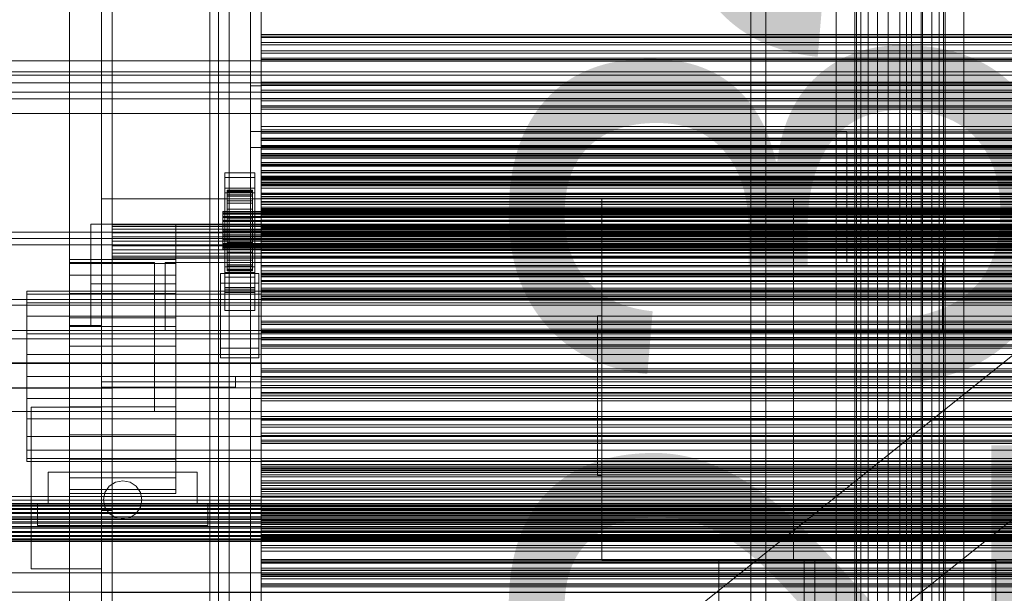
# Model space of a CAD drawing. Header units: millimetres. Extents: x -1970 to 61924, y -58230 to 6847.
# Tile 17 of 256: x -1363 to -901, y -34735 to -34466. Entities that reach past the tile are written whole.
import ezdxf

# ---------------------------------------------------------------- set-up
doc = ezdxf.new("R2010")
doc.units = ezdxf.units.MM
for name, color, linetype, lineweight in [('COTAS_O', 1, 'Continuous', 0), ('COTAS_P', 1, 'Continuous', 0), ('frontal_briquetadora', 7, 'Continuous', 0), ('frontal_C01', 7, 'Continuous', 0), ('frontal_C03', 7, 'Continuous', 0), ('frontal_mezcladora', 7, 'Continuous', 0), ('frontal_secador', 7, 'Continuous', 0), ('frontal_tolva', 7, 'Continuous', 0)]:
    doc.layers.add(name, color=color, linetype=linetype, lineweight=lineweight)
doc.dimstyles.new('R19_100', dxfattribs={"dimtxt": 250, "dimasz": 150, "dimexe": 150, "dimexo": 80, "dimgap": 100, "dimtad": 1, "dimtih": 1, "dimtoh": 1, "dimdsep": 46, "dimcen": 0.09, "dimadec": 0, "dimazin": 0, "dimtfac": 1, "dimtdec": 4, "dimtofl": 0, "dimtmove": 0, "dimatfit": 3, "dimfxl": 1, "dimtolj": 1, "dimtzin": 0, "dimarcsym": 0})

# ---------------------------------------------------------------- blocks, each defined once
blk = doc.blocks.new('DIM_R26_43')
at = {"layer": 'COTAS_P'}
for p, q in [((-1750, -34600), (-1600, -34555)), ((2600, -34600), (2450, -34555)), ((-1750, -35500), (-1750, -34600)), ((-1750, -34600), (2600, -34600)), ((-1750, -34600), (-1600, -34645)), ((2600, -34600), (2450, -34645)), ((2600, -35500), (2600, -34600))]:
    blk.add_line(p, q, dxfattribs=at)
blk.add_text('4350 P', height=250, dxfattribs=at).set_placement((425, -34500))
blk = doc.blocks.new('DIM_R26_50')
at = {"layer": 'COTAS_O'}
for p, q in [((-1480, -33670), (-780, -33670)), ((-780, -33670), (-825, -33820)), ((-780, -36000), (-780, -33670)), ((-780, -33670), (-735, -33820)), ((-780, -36000), (-825, -35850)), ((-780, -36000), (-735, -35850)), ((-1480, -36000), (-780, -36000))]:
    blk.add_line(p, q, dxfattribs=at)
blk.add_text('2330 O', height=250, rotation=90, dxfattribs=at).set_placement((-880, -34835))
blk = doc.blocks.new('DIM_R26_52')
at = {"layer": 'COTAS_O'}
for p, q in [((-1400, -33000), (-700, -33000)), ((-700, -33000), (-745, -33150)), ((-700, -36000), (-700, -33000)), ((-700, -33000), (-655, -33150)), ((-700, -36000), (-745, -35850)), ((-700, -36000), (-655, -35850)), ((-1400, -36000), (-700, -36000))]:
    blk.add_line(p, q, dxfattribs=at)
blk.add_text('3000 O', height=250, rotation=90, dxfattribs=at).set_placement((-800, -34500))

msp = doc.modelspace()

# ---------------------------------------------------------------- linework, layer by layer
at = {"layer": 'frontal_briquetadora'}
for p, q in [((-1385, -34485.162), (-875, -34485.162)), ((-875, -34490.4), (-1385, -34490.4)), ((-1385, -34495.554), (-875, -34495.554)), ((-620, -34500), (-1425, -34500)), ((-620, -34510), (-1425, -34510)), ((-1255, -34518.4), (-1255, -34580)), ((-975, -34518.4), (-1255, -34518.4)), ((-975, -34518.4), (-975, -34580)), ((-1385, -34565.657), (-875, -34565.657)), ((-875, -34568.729), (-1385, -34568.729)), ((-1385, -34571.656), (-875, -34571.656)), ((-930, -34580), (-1295, -34580)), ((-1295, -34580), (-1295, -34612)), ((-1255, -34580), (-975, -34580)), ((-930, -34580), (-930, -34612)), ((-1385, -34597.316), (-875, -34597.316)), ((-875, -34597.4), (-1385, -34597.4)), ((-655, -34612), (-1445, -34612)), ((-930, -34612), (-1295, -34612)), ((-1385, -34639), (-1320, -34639)), ((-1325, -34636), (-770, -34636)), ((-1325, -34648), (-1325, -34636)), ((-1320, -34639), (-1320, -34690)), ((-1320, -34704), (-1320, -34639)), ((-1358, -34648), (-1325, -34648)), ((-1358, -34724), (-1358, -34648)), ((-620, -34690), (-1425, -34690)), ((-1320, -34690), (-1385, -34690)), ((-740, -34690), (-1320, -34690)), ((-1320, -34704), (-1320, -34690)), ((-570, -34704), (-1480, -34704)), ((-1385, -34704), (-1320, -34704)), ((-1325, -34724), (-1358, -34724)), ((-1325, -34736), (-1325, -34724)), ((-1325, -34724), (-1325, -34735)), ((-1325, -34736), (-1325, -34735)), ((-1325, -34735), (-770, -34735))]:
    msp.add_line(p, q, dxfattribs=at)
at = {"layer": 'frontal_C01'}
for p, q in [((-1020, -35975), (-1020, -33925.304)), ((-1013, -35975), (-1013, -33925.304)), ((-947, -35975), (-947, -33925.304)), ((-940, -35975), (-940, -33925.304))]:
    msp.add_line(p, q, dxfattribs=at)
at = {"layer": 'frontal_C03'}
for p, q in [((-1274, -34875.113), (-1274, -32314.944)), ((-1270, -32314.944), (-1270, -34875.113)), ((-1270, -34879.011), (-1270, -32318.841)), ((-1274, -32441.623), (-1274, -35001.792)), ((-1270, -35001.792), (-1270, -32441.623)), ((-1250, -34474.288), (-1250, -34472.754)), ((-1250, -34472.754), (-1250, -34473.635)), ((1250, -34472.754), (-1250, -34472.754)), ((-1250, -34473.635), (-1250, -34476.596)), ((1250, -34473.635), (-1250, -34473.635)), ((-1250, -34477.653), (-1250, -34474.288)), ((1250, -34474.288), (-1250, -34474.288)), ((-1250, -34476.596), (-1250, -34480.505)), ((1250, -34476.596), (-1250, -34476.596)), ((-1250, -34481.563), (-1250, -34477.653)), ((-1250, -34477.653), (1250, -34477.653)), ((-1250, -34480.505), (-1250, -34483.87)), ((1250, -34480.505), (-1250, -34480.505)), ((-1250, -34484.523), (-1250, -34481.563)), ((1250, -34481.563), (-1250, -34481.563)), ((-1250, -34483.87), (-1250, -34485.405)), ((1250, -34483.87), (-1250, -34483.87)), ((-1250, -34485.405), (-1250, -34484.523)), ((1250, -34484.523), (-1250, -34484.523)), ((1250, -34485.405), (-1250, -34485.405)), ((-1250, -34496.746), (-1250, -34495.211)), ((-1250, -34495.211), (-1250, -34496.092)), ((1250, -34495.211), (-1250, -34495.211)), ((-1250, -34496.092), (-1250, -34499.053)), ((1250, -34496.092), (-1250, -34496.092)), ((-1250, -34500.111), (-1250, -34496.746)), ((1250, -34496.746), (-1250, -34496.746)), ((-1250, -34499.053), (-1250, -34502.963)), ((1250, -34499.053), (-1250, -34499.053)), ((-1250, -34504.02), (-1250, -34500.111)), ((-1250, -34500.111), (1250, -34500.111)), ((-1250, -34502.963), (-1250, -34506.328)), ((1250, -34502.963), (-1250, -34502.963)), ((-1250, -34506.981), (-1250, -34504.02)), ((1250, -34504.02), (-1250, -34504.02)), ((-1250, -34506.328), (-1250, -34507.862)), ((1250, -34506.328), (-1250, -34506.328)), ((-1250, -34507.862), (-1250, -34506.981)), ((1250, -34506.981), (-1250, -34506.981)), ((1250, -34507.862), (-1250, -34507.862)), ((-1250, -34519.204), (-1250, -34517.669)), ((-1250, -34517.669), (-1250, -34518.55)), ((1250, -34517.669), (-1250, -34517.669)), ((-1250, -34518.55), (-1250, -34521.511)), ((1250, -34518.55), (-1250, -34518.55)), ((-1250, -34522.568), (-1250, -34519.204)), ((1250, -34519.204), (-1250, -34519.204)), ((-1250, -34521.511), (-1250, -34525.42)), ((1250, -34521.511), (-1250, -34521.511)), ((-1250, -34526.478), (-1250, -34522.568)), ((-1250, -34522.568), (1250, -34522.568)), ((-1250, -34525.42), (-1250, -34528.785)), ((1250, -34525.42), (-1250, -34525.42)), ((-1250, -34529.439), (-1250, -34526.478)), ((1250, -34526.478), (-1250, -34526.478)), ((-1250, -34528.785), (-1250, -34530.32)), ((1250, -34528.785), (-1250, -34528.785)), ((-1250, -34530.32), (-1250, -34529.439)), ((1250, -34529.439), (-1250, -34529.439)), ((1250, -34530.32), (-1250, -34530.32)), ((-1250, -34533.783), (-1250, -34532.986)), ((-1250, -34532.986), (-1250, -34534.368)), ((-1250, -34532.986), (1250, -34532.986)), ((-1250, -34536.706), (-1250, -34533.783)), ((-1250, -34533.783), (1250, -34533.783)), ((-1267, -34540.083), (-1267, -34537.837)), ((-1267, -34537.837), (-1253, -34537.837)), ((-1267, -34584.611), (-1267, -34537.837)), ((-1253, -34537.837), (-1253, -34540.083)), ((-1253, -34537.837), (-1253, -34584.611)), ((-1250, -34534.368), (-1250, -34537.835)), ((-1250, -34534.368), (1250, -34534.368)), ((-1250, -34541.554), (-1250, -34536.706)), ((-1250, -34536.706), (1250, -34536.706)), ((-1250, -34537.835), (-1250, -34543.151)), ((-1250, -34537.835), (1250, -34537.835)), ((-1253, -34540.083), (-1267, -34540.083)), ((-1267, -34540.083), (-1267, -34586.857)), ((-1253, -34586.857), (-1253, -34540.083)), ((-1250, -34541.661), (-1250, -34540.126)), ((-1250, -34540.126), (-1250, -34541.008)), ((1250, -34540.126), (-1250, -34540.126)), ((-1250, -34541.008), (-1250, -34543.969)), ((1250, -34541.008), (-1250, -34541.008)), ((-1250, -34547.998), (-1250, -34541.554)), ((-1250, -34541.554), (1250, -34541.554)), ((-1250, -34545.026), (-1250, -34541.661)), ((1250, -34541.661), (-1250, -34541.661)), ((-1250, -34543.151), (-1250, -34549.954)), ((-1250, -34543.151), (1250, -34543.151)), ((-1267, -34547.269), (-1267, -34545.024)), ((-1267, -34545.024), (-1253, -34545.024)), ((-1267, -34591.798), (-1267, -34545.024)), ((-1253, -34547.269), (-1267, -34547.269)), ((-1267, -34547.269), (-1267, -34594.043)), ((-1266, -34555.971), (-1266, -34545.978)), ((-1266, -34545.978), (-1266, -34546.798)), ((-1266, -34545.978), (-1254, -34545.978)), ((-1266, -34546.451), (-1266, -34545.978)), ((-1266, -34556.196), (-1266, -34546.451)), ((-1266, -34546.451), (-1254, -34546.451)), ((-1266, -34548.186), (-1266, -34546.451)), ((-1266, -34556.36), (-1266, -34546.798)), ((-1266, -34546.798), (-1266, -34548.857)), ((-1266, -34546.798), (-1254, -34546.798)), ((-1254, -34546.798), (-1254, -34545.978)), ((-1254, -34545.978), (-1254, -34555.971)), ((-1254, -34545.978), (-1254, -34546.451)), ((-1254, -34546.451), (-1254, -34556.196)), ((-1254, -34546.451), (-1254, -34548.186)), ((-1254, -34548.857), (-1254, -34546.798)), ((-1254, -34546.798), (-1254, -34556.36)), ((-1253, -34545.024), (-1253, -34547.269)), ((-1253, -34545.024), (-1253, -34591.798)), ((-1253, -34594.043), (-1253, -34547.269)), ((-1250, -34543.969), (-1250, -34547.878)), ((1250, -34543.969), (-1250, -34543.969)), ((-1250, -34548.935), (-1250, -34545.026)), ((-1250, -34545.026), (1250, -34545.026)), ((-1250, -34547.878), (-1250, -34551.243)), ((1250, -34547.878), (-1250, -34547.878)), ((-1250, -34555.598), (-1250, -34547.998)), ((-1250, -34547.998), (1250, -34547.998)), ((-1266, -34557.018), (-1266, -34548.186)), ((-1266, -34548.186), (-1254, -34548.186)), ((-1266, -34551.065), (-1266, -34548.186)), ((-1266, -34557.335), (-1266, -34548.857)), ((-1266, -34548.857), (-1266, -34552.013)), ((-1266, -34548.857), (-1254, -34548.857)), ((-1266, -34558.381), (-1266, -34551.065)), ((-1266, -34551.065), (-1254, -34551.065)), ((-1266, -34554.891), (-1266, -34551.065)), ((-1266, -34558.83), (-1266, -34552.013)), ((-1266, -34552.013), (-1266, -34556.052)), ((-1266, -34552.013), (-1254, -34552.013)), ((-1254, -34548.186), (-1254, -34557.018)), ((-1254, -34548.186), (-1254, -34551.065)), ((-1254, -34552.013), (-1254, -34548.857)), ((-1254, -34548.857), (-1254, -34557.335)), ((-1254, -34551.065), (-1254, -34558.381)), ((-1254, -34551.065), (-1254, -34554.891)), ((-1254, -34556.052), (-1254, -34552.013)), ((-1254, -34552.013), (-1254, -34558.83)), ((-1250, -34551.896), (-1250, -34548.935)), ((1250, -34548.935), (-1250, -34548.935)), ((-1250, -34549.954), (-1250, -34557.779)), ((-1250, -34549.954), (1250, -34549.954)), ((-1250, -34551.243), (-1250, -34552.778)), ((1250, -34551.243), (-1250, -34551.243)), ((-1250, -34552.778), (-1250, -34551.896)), ((1250, -34551.896), (-1250, -34551.896)), ((-1268, -34556.196), (-1268, -34555.971)), ((-1268, -34555.971), (-1268, -34556.36)), ((-1268, -34555.971), (1268, -34555.971)), ((-1268, -34557.018), (-1268, -34556.196)), ((-1268, -34556.196), (1268, -34556.196)), ((-1268, -34556.36), (-1268, -34557.335)), ((-1268, -34556.36), (1268, -34556.36)), ((-1268, -34558.381), (-1268, -34557.018)), ((-1268, -34557.018), (1268, -34557.018)), ((-1266, -34560.194), (-1266, -34554.891)), ((-1266, -34554.891), (-1254, -34554.891)), ((-1266, -34559.404), (-1266, -34554.891)), ((-1266, -34556.36), (-1266, -34555.971)), ((-1254, -34555.971), (-1266, -34555.971)), ((-1266, -34555.971), (-1266, -34556.196)), ((-1266, -34560.744), (-1266, -34556.052)), ((-1266, -34556.052), (-1266, -34560.699)), ((-1266, -34556.052), (-1254, -34556.052)), ((-1254, -34556.196), (-1266, -34556.196)), ((-1266, -34556.196), (-1266, -34557.018)), ((-1266, -34557.335), (-1266, -34556.36)), ((-1254, -34556.36), (-1266, -34556.36)), ((-1254, -34557.018), (-1266, -34557.018)), ((-1266, -34557.018), (-1266, -34558.381)), ((-1254, -34554.891), (-1254, -34560.194)), ((-1254, -34554.891), (-1254, -34559.404)), ((-1254, -34555.971), (-1254, -34556.36)), ((-1254, -34556.196), (-1254, -34555.971)), ((-1254, -34560.699), (-1254, -34556.052)), ((-1254, -34556.052), (-1254, -34560.744)), ((-1254, -34557.018), (-1254, -34556.196)), ((-1254, -34556.36), (-1254, -34557.335)), ((-1254, -34558.381), (-1254, -34557.018)), ((1250, -34552.778), (-1250, -34552.778)), ((-1250, -34563.837), (-1250, -34555.598)), ((-1250, -34555.598), (1250, -34555.598)), ((-1268, -34557.335), (-1268, -34558.83)), ((-1268, -34557.335), (1268, -34557.335)), ((-1268, -34560.194), (-1268, -34558.381)), ((-1268, -34558.381), (1268, -34558.381)), ((-1268, -34558.83), (-1268, -34560.744)), ((-1268, -34558.83), (1268, -34558.83)), ((-1268, -34562.331), (-1268, -34560.194)), ((-1268, -34560.194), (1268, -34560.194)), ((-1268, -34560.744), (-1268, -34562.945)), ((-1268, -34560.744), (1268, -34560.744)), ((-1266, -34558.83), (-1266, -34557.335)), ((-1254, -34557.335), (-1266, -34557.335)), ((-1254, -34558.381), (-1266, -34558.381)), ((-1266, -34558.381), (-1266, -34560.194)), ((-1266, -34560.744), (-1266, -34558.83)), ((-1254, -34558.83), (-1266, -34558.83)), ((-1266, -34562.331), (-1266, -34559.404)), ((-1266, -34559.404), (-1254, -34559.404)), ((-1266, -34564.295), (-1266, -34559.404)), ((-1254, -34560.194), (-1266, -34560.194)), ((-1266, -34560.194), (-1266, -34562.331)), ((-1266, -34560.699), (-1266, -34562.945)), ((-1254, -34560.699), (-1266, -34560.699)), ((-1266, -34560.699), (-1266, -34565.636)), ((-1266, -34562.945), (-1266, -34560.744)), ((-1254, -34560.744), (-1266, -34560.744)), ((-1254, -34557.335), (-1254, -34558.83)), ((-1254, -34560.194), (-1254, -34558.381)), ((-1254, -34558.83), (-1254, -34560.744)), ((-1254, -34559.404), (-1254, -34562.331)), ((-1254, -34559.404), (-1254, -34564.295)), ((-1254, -34562.331), (-1254, -34560.194)), ((-1254, -34562.945), (-1254, -34560.699)), ((-1254, -34565.636), (-1254, -34560.699)), ((-1254, -34560.744), (-1254, -34562.945)), ((-1250, -34557.779), (-1250, -34566.095)), ((1250, -34557.779), (-1250, -34557.779)), ((-1268, -34564.648), (-1268, -34562.331)), ((-1268, -34562.331), (1268, -34562.331)), ((-1268, -34562.945), (-1268, -34565.283)), ((1268, -34562.945), (-1268, -34562.945)), ((-1268, -34566.987), (-1268, -34564.648)), ((-1268, -34564.648), (1268, -34564.648)), ((-1268, -34565.283), (-1268, -34567.6)), ((-1268, -34565.283), (1268, -34565.283)), ((-1254, -34562.331), (-1266, -34562.331)), ((-1266, -34562.331), (-1266, -34564.648)), ((-1266, -34562.945), (-1254, -34562.945)), ((-1266, -34565.283), (-1266, -34562.945)), ((-1266, -34564.648), (-1266, -34564.295)), ((-1266, -34564.295), (-1254, -34564.295)), ((-1266, -34569.233), (-1266, -34564.295)), ((-1254, -34564.648), (-1266, -34564.648)), ((-1266, -34564.648), (-1266, -34566.987)), ((-1266, -34567.6), (-1266, -34565.283)), ((-1266, -34565.283), (-1266, -34565.636)), ((-1254, -34565.283), (-1266, -34565.283)), ((-1266, -34565.636), (-1266, -34570.528)), ((-1266, -34565.636), (-1254, -34565.636)), ((-1254, -34564.648), (-1254, -34562.331)), ((-1254, -34562.945), (-1254, -34565.283)), ((-1254, -34564.295), (-1254, -34564.648)), ((-1254, -34564.295), (-1254, -34569.233)), ((-1254, -34566.987), (-1254, -34564.648)), ((-1254, -34565.636), (-1254, -34565.283)), ((-1254, -34565.283), (-1254, -34567.6)), ((-1254, -34570.528), (-1254, -34565.636)), ((-1250, -34564.119), (-1250, -34562.584)), ((-1250, -34562.584), (-1250, -34563.465)), ((1250, -34562.584), (-1250, -34562.584)), ((-1250, -34563.465), (-1250, -34566.426)), ((1250, -34563.465), (-1250, -34563.465)), ((-1250, -34572.152), (-1250, -34563.837)), ((-1250, -34563.837), (1250, -34563.837)), ((-1250, -34567.484), (-1250, -34564.119)), ((1250, -34564.119), (-1250, -34564.119)), ((-1250, -34566.095), (-1250, -34574.333)), ((-1250, -34566.095), (1250, -34566.095)), ((-1250, -34566.426), (-1250, -34570.336)), ((1250, -34566.426), (-1250, -34566.426)), ((-1268, -34569.188), (-1268, -34566.987)), ((-1268, -34566.987), (1268, -34566.987)), ((-1268, -34567.6), (-1268, -34569.738)), ((-1268, -34567.6), (1268, -34567.6)), ((-1268, -34571.101), (-1268, -34569.188)), ((-1268, -34569.188), (1268, -34569.188)), ((-1268, -34569.738), (-1268, -34571.55)), ((-1268, -34569.738), (1268, -34569.738)), ((-1268, -34572.596), (-1268, -34571.101)), ((-1268, -34571.101), (1268, -34571.101)), ((-1266, -34566.987), (-1266, -34569.233)), ((-1254, -34566.987), (-1266, -34566.987)), ((-1266, -34566.987), (-1266, -34569.188)), ((-1266, -34569.738), (-1266, -34567.6)), ((-1266, -34567.6), (-1266, -34570.528)), ((-1254, -34567.6), (-1266, -34567.6)), ((-1266, -34569.188), (-1266, -34573.879)), ((-1254, -34569.188), (-1266, -34569.188)), ((-1266, -34569.188), (-1266, -34571.101)), ((-1266, -34569.233), (-1254, -34569.233)), ((-1266, -34573.879), (-1266, -34569.233)), ((-1266, -34571.55), (-1266, -34569.738)), ((-1266, -34569.738), (-1266, -34575.04)), ((-1254, -34569.738), (-1266, -34569.738)), ((-1266, -34570.528), (-1266, -34575.04)), ((-1266, -34570.528), (-1254, -34570.528)), ((-1266, -34571.101), (-1266, -34577.918)), ((-1254, -34571.101), (-1266, -34571.101)), ((-1266, -34571.101), (-1266, -34572.596)), ((-1254, -34569.233), (-1254, -34566.987)), ((-1254, -34569.188), (-1254, -34566.987)), ((-1254, -34570.528), (-1254, -34567.6)), ((-1254, -34567.6), (-1254, -34569.738)), ((-1254, -34573.879), (-1254, -34569.188)), ((-1254, -34571.101), (-1254, -34569.188)), ((-1254, -34569.233), (-1254, -34573.879)), ((-1254, -34575.04), (-1254, -34569.738)), ((-1254, -34569.738), (-1254, -34571.55)), ((-1254, -34575.04), (-1254, -34570.528)), ((-1254, -34577.918), (-1254, -34571.101)), ((-1254, -34572.596), (-1254, -34571.101)), ((-1250, -34571.393), (-1250, -34567.484)), ((-1250, -34567.484), (1250, -34567.484)), ((-1250, -34570.336), (-1250, -34573.7)), ((1250, -34570.336), (-1250, -34570.336)), ((-1268, -34571.55), (-1268, -34572.914)), ((-1268, -34571.55), (1268, -34571.55)), ((-1268, -34573.572), (-1268, -34572.596)), ((-1268, -34572.596), (1268, -34572.596)), ((-1268, -34572.914), (-1268, -34573.736)), ((-1268, -34572.914), (1268, -34572.914)), ((-1268, -34573.96), (-1268, -34573.572)), ((-1268, -34573.572), (1268, -34573.572)), ((-1268, -34573.736), (-1268, -34573.96)), ((-1268, -34573.736), (1268, -34573.736)), ((-1268, -34573.96), (1268, -34573.96)), ((-1266, -34572.914), (-1266, -34571.55)), ((-1266, -34571.55), (-1266, -34578.866)), ((-1254, -34571.55), (-1266, -34571.55)), ((-1266, -34572.596), (-1266, -34581.075)), ((-1254, -34572.596), (-1266, -34572.596)), ((-1266, -34572.596), (-1266, -34573.572)), ((-1266, -34573.736), (-1266, -34572.914)), ((-1266, -34572.914), (-1266, -34581.745)), ((-1254, -34572.914), (-1266, -34572.914)), ((-1266, -34573.572), (-1266, -34583.133)), ((-1254, -34573.572), (-1266, -34573.572)), ((-1266, -34573.572), (-1266, -34573.96)), ((-1266, -34573.96), (-1266, -34573.736)), ((-1266, -34573.736), (-1266, -34583.48)), ((-1254, -34573.736), (-1266, -34573.736)), ((-1266, -34573.879), (-1254, -34573.879)), ((-1266, -34577.918), (-1266, -34573.879)), ((-1266, -34573.96), (-1266, -34583.954)), ((-1254, -34573.96), (-1266, -34573.96)), ((-1266, -34575.04), (-1266, -34578.866)), ((-1266, -34575.04), (-1254, -34575.04)), ((-1254, -34578.866), (-1254, -34571.55)), ((-1254, -34571.55), (-1254, -34572.914)), ((-1254, -34581.075), (-1254, -34572.596)), ((-1254, -34573.572), (-1254, -34572.596)), ((-1254, -34581.745), (-1254, -34572.914)), ((-1254, -34572.914), (-1254, -34573.736)), ((-1254, -34583.133), (-1254, -34573.572)), ((-1254, -34573.96), (-1254, -34573.572)), ((-1254, -34583.48), (-1254, -34573.736)), ((-1254, -34573.736), (-1254, -34573.96)), ((-1254, -34573.879), (-1254, -34577.918)), ((-1254, -34583.954), (-1254, -34573.96)), ((-1254, -34578.866), (-1254, -34575.04)), ((-1250, -34574.354), (-1250, -34571.393)), ((1250, -34571.393), (-1250, -34571.393)), ((-1250, -34579.978), (-1250, -34572.152)), ((-1250, -34572.152), (1250, -34572.152)), ((-1250, -34573.7), (-1250, -34575.235)), ((1250, -34573.7), (-1250, -34573.7)), ((-1250, -34574.333), (-1250, -34581.934)), ((-1250, -34574.333), (1250, -34574.333)), ((-1250, -34575.235), (-1250, -34574.354)), ((1250, -34574.354), (-1250, -34574.354)), ((1250, -34575.235), (-1250, -34575.235)), ((-1266, -34577.918), (-1254, -34577.918)), ((-1266, -34581.075), (-1266, -34577.918)), ((-1266, -34578.866), (-1266, -34581.745)), ((-1266, -34578.866), (-1254, -34578.866)), ((-1254, -34577.918), (-1254, -34581.075)), ((-1254, -34581.745), (-1254, -34578.866)), ((-1250, -34586.781), (-1250, -34579.978)), ((-1250, -34579.978), (1250, -34579.978)), ((-1267, -34592.768), (-1267, -34581.988)), ((-1267, -34581.988), (-1253, -34581.988)), ((-1267, -34591.733), (-1267, -34581.988)), ((-1253, -34584.611), (-1267, -34584.611)), ((-1267, -34584.611), (-1267, -34586.857)), ((-1266, -34581.075), (-1254, -34581.075)), ((-1266, -34583.133), (-1266, -34581.075)), ((-1266, -34581.745), (-1266, -34583.48)), ((-1266, -34581.745), (-1254, -34581.745)), ((-1266, -34583.133), (-1254, -34583.133)), ((-1266, -34583.954), (-1266, -34583.133)), ((-1266, -34583.48), (-1266, -34583.954)), ((-1266, -34583.48), (-1254, -34583.48)), ((-1266, -34583.954), (-1254, -34583.954)), ((-1254, -34581.075), (-1254, -34583.133)), ((-1254, -34583.48), (-1254, -34581.745)), ((-1254, -34583.133), (-1254, -34583.954)), ((-1254, -34583.954), (-1254, -34583.48)), ((-1253, -34581.988), (-1253, -34592.768)), ((-1253, -34581.988), (-1253, -34591.733)), ((-1253, -34586.857), (-1253, -34584.611)), ((-1250, -34581.934), (-1250, -34588.377)), ((-1250, -34581.934), (1250, -34581.934)), ((-1269, -34589.624), (-1269, -34585.133)), ((-1269, -34585.133), (-1251, -34585.133)), ((-1269, -34620.213), (-1269, -34585.133)), ((-1251, -34589.624), (-1269, -34589.624)), ((-1269, -34624.704), (-1269, -34589.624)), ((-1267, -34586.857), (-1253, -34586.857)), ((-1251, -34585.133), (-1251, -34589.624)), ((-1251, -34585.133), (-1251, -34620.213)), ((-1251, -34624.704), (-1251, -34589.624)), ((-1250, -34586.576), (-1250, -34585.042)), ((-1250, -34585.042), (-1250, -34585.923)), ((1250, -34585.042), (-1250, -34585.042)), ((-1250, -34585.923), (-1250, -34588.884)), ((1250, -34585.923), (-1250, -34585.923)), ((-1250, -34589.941), (-1250, -34586.576)), ((1250, -34586.576), (-1250, -34586.576)), ((-1250, -34592.097), (-1250, -34586.781)), ((-1250, -34586.781), (1250, -34586.781)), ((-1250, -34588.377), (-1250, -34593.226)), ((-1250, -34588.377), (1250, -34588.377)), ((-1250, -34588.884), (-1250, -34592.793)), ((1250, -34588.884), (-1250, -34588.884)), ((-1253, -34591.733), (-1267, -34591.733)), ((-1267, -34591.733), (-1267, -34602.513)), ((-1253, -34591.798), (-1267, -34591.798)), ((-1267, -34591.798), (-1267, -34594.043)), ((-1253, -34592.768), (-1267, -34592.768)), ((-1267, -34592.768), (-1267, -34602.513)), ((-1267, -34594.043), (-1253, -34594.043)), ((-1253, -34602.513), (-1253, -34591.733)), ((-1253, -34594.043), (-1253, -34591.798)), ((-1253, -34602.513), (-1253, -34592.768)), ((-1250, -34593.851), (-1250, -34589.941)), ((-1250, -34589.941), (1250, -34589.941)), ((-1250, -34595.564), (-1250, -34592.097)), ((-1250, -34592.097), (1250, -34592.097)), ((-1250, -34592.793), (-1250, -34596.158)), ((1250, -34592.793), (-1250, -34592.793)), ((-1250, -34593.226), (-1250, -34596.148)), ((-1250, -34593.226), (1250, -34593.226)), ((-1250, -34596.812), (-1250, -34593.851)), ((1250, -34593.851), (-1250, -34593.851)), ((-1250, -34596.946), (-1250, -34595.564)), ((-1250, -34595.564), (1250, -34595.564)), ((-1250, -34596.148), (-1250, -34596.946)), ((-1250, -34596.148), (1250, -34596.148)), ((-1250, -34596.158), (-1250, -34597.693)), ((1250, -34596.158), (-1250, -34596.158)), ((-1250, -34597.693), (-1250, -34596.812)), ((1250, -34596.812), (-1250, -34596.812)), ((-1250, -34596.946), (1250, -34596.946)), ((1250, -34597.693), (-1250, -34597.693)), ((-1267, -34602.513), (-1253, -34602.513)), ((-1250, -34609.034), (-1250, -34607.499)), ((-1250, -34607.499), (-1250, -34608.381)), ((1250, -34607.499), (-1250, -34607.499)), ((-1250, -34608.381), (-1250, -34611.342)), ((1250, -34608.381), (-1250, -34608.381)), ((-1250, -34612.399), (-1250, -34609.034)), ((1250, -34609.034), (-1250, -34609.034)), ((-1250, -34611.342), (-1250, -34615.251)), ((1250, -34611.342), (-1250, -34611.342)), ((-1250, -34616.308), (-1250, -34612.399)), ((-1250, -34612.399), (1250, -34612.399)), ((-1500, -34615.78), (1500, -34615.78)), ((-1250, -34615.251), (-1250, -34618.616)), ((1250, -34615.251), (-1250, -34615.251)), ((-1250, -34619.269), (-1250, -34616.308)), ((1250, -34616.308), (-1250, -34616.308)), ((-1251, -34620.213), (-1269, -34620.213)), ((-1269, -34620.213), (-1269, -34624.704)), ((-1251, -34624.704), (-1251, -34620.213)), ((-1250, -34618.616), (-1250, -34620.151)), ((1250, -34618.616), (-1250, -34618.616)), ((-1250, -34620.151), (-1250, -34619.269)), ((1250, -34619.269), (-1250, -34619.269)), ((1250, -34620.151), (-1250, -34620.151)), ((-1269, -34624.704), (-1251, -34624.704)), ((1500, -34627.188), (-1500, -34627.188)), ((1500, -34627.473), (-1500, -34627.473)), ((-1250, -34631.492), (-1250, -34629.957)), ((-1250, -34629.957), (-1250, -34630.838)), ((1250, -34629.957), (-1250, -34629.957)), ((-1250, -34630.838), (-1250, -34633.799)), ((1250, -34630.838), (-1250, -34630.838)), ((-1250, -34634.856), (-1250, -34631.492)), ((1250, -34631.492), (-1250, -34631.492)), ((-1250, -34633.799), (-1250, -34637.709)), ((1250, -34633.799), (-1250, -34633.799)), ((-1250, -34638.766), (-1250, -34634.856)), ((-1250, -34634.856), (1250, -34634.856)), ((-1500, -34638.882), (1500, -34638.882)), ((-1250, -34637.709), (-1250, -34641.073)), ((1250, -34637.709), (-1250, -34637.709)), ((-1250, -34641.727), (-1250, -34638.766)), ((1250, -34638.766), (-1250, -34638.766)), ((-1250, -34641.073), (-1250, -34642.608)), ((1250, -34641.073), (-1250, -34641.073)), ((-1250, -34642.608), (-1250, -34641.727)), ((1250, -34641.727), (-1250, -34641.727)), ((1250, -34642.608), (-1250, -34642.608)), ((-1250, -34653.949), (-1250, -34652.415)), ((-1250, -34652.415), (-1250, -34653.296)), ((1250, -34652.415), (-1250, -34652.415)), ((-1250, -34653.296), (-1250, -34656.257)), ((1250, -34653.296), (-1250, -34653.296)), ((-1250, -34657.314), (-1250, -34653.949)), ((1250, -34653.949), (-1250, -34653.949)), ((-1250, -34656.257), (-1250, -34660.166)), ((1250, -34656.257), (-1250, -34656.257)), ((-1250, -34661.224), (-1250, -34657.314)), ((-1250, -34657.314), (1250, -34657.314)), ((-1250, -34660.166), (-1250, -34663.531)), ((1250, -34660.166), (-1250, -34660.166)), ((-1250, -34664.184), (-1250, -34661.224)), ((1250, -34661.224), (-1250, -34661.224)), ((-1250, -34663.531), (-1250, -34665.066)), ((1250, -34663.531), (-1250, -34663.531)), ((-1250, -34665.066), (-1250, -34664.184)), ((1250, -34664.184), (-1250, -34664.184)), ((1250, -34665.066), (-1250, -34665.066)), ((-1250, -34676.407), (-1250, -34674.872)), ((-1250, -34674.872), (-1250, -34675.754)), ((1250, -34674.872), (-1250, -34674.872)), ((-1250, -34675.754), (-1250, -34678.714)), ((1250, -34675.754), (-1250, -34675.754)), ((-1250, -34679.772), (-1250, -34676.407)), ((1250, -34676.407), (-1250, -34676.407)), ((-1250, -34677.403), (-1250, -34676.77)), ((-1250, -34676.77), (-1250, -34677.867)), ((-1250, -34676.77), (1250, -34676.77)), ((-1250, -34679.722), (-1250, -34677.403)), ((-1250, -34677.403), (1250, -34677.403)), ((-1250, -34677.867), (-1250, -34680.619)), ((-1250, -34677.867), (1250, -34677.867)), ((-1250, -34678.714), (-1250, -34682.624)), ((1250, -34678.714), (-1250, -34678.714)), ((-1250, -34683.571), (-1250, -34679.722)), ((-1250, -34679.722), (1250, -34679.722)), ((-1250, -34683.681), (-1250, -34679.772)), ((-1250, -34679.772), (1250, -34679.772)), ((-1250, -34680.619), (-1250, -34684.838)), ((-1250, -34680.619), (1250, -34680.619)), ((-1250, -34682.624), (-1250, -34685.989)), ((1250, -34682.624), (-1250, -34682.624)), ((-1250, -34688.686), (-1250, -34683.571)), ((-1250, -34683.571), (1250, -34683.571)), ((-1250, -34686.642), (-1250, -34683.681)), ((1250, -34683.681), (-1250, -34683.681)), ((-1250, -34684.838), (-1250, -34690.238)), ((-1250, -34684.838), (1250, -34684.838)), ((-1250, -34685.989), (-1250, -34687.523)), ((1250, -34685.989), (-1250, -34685.989)), ((-1250, -34687.523), (-1250, -34686.642)), ((1250, -34686.642), (-1250, -34686.642)), ((1250, -34687.523), (-1250, -34687.523)), ((-1250, -34694.718), (-1250, -34688.686)), ((-1250, -34688.686), (1250, -34688.686)), ((-1250, -34690.238), (-1250, -34696.45)), ((-1250, -34690.238), (1250, -34690.238)), ((-1500, -34691.736), (1500, -34691.736)), ((-1500, -34693.159), (1500, -34693.159)), ((-1500, -34693.384), (1500, -34693.384)), ((-1500, -34693.548), (1500, -34693.548)), ((-1500, -34694.206), (1500, -34694.206)), ((-1500, -34694.523), (1500, -34694.523)), ((-1500, -34695.569), (1500, -34695.569)), ((-1250, -34701.258), (-1250, -34694.718)), ((-1250, -34694.718), (1250, -34694.718)), ((-1500, -34696.018), (1500, -34696.018)), ((-1500, -34697.382), (1500, -34697.382)), ((-1500, -34697.932), (1500, -34697.932)), ((-1500, -34699.519), (1500, -34699.519)), ((1500, -34700.133), (-1500, -34700.133)), ((-1250, -34696.45), (-1250, -34703.05)), ((1250, -34696.45), (-1250, -34696.45)), ((-1250, -34698.865), (-1250, -34697.33)), ((-1250, -34697.33), (-1250, -34698.211)), ((1250, -34697.33), (-1250, -34697.33)), ((-1250, -34698.211), (-1250, -34701.172)), ((1250, -34698.211), (-1250, -34698.211)), ((-1250, -34702.229), (-1250, -34698.865)), ((1250, -34698.865), (-1250, -34698.865)), ((1500, -34700.719), (-1500, -34700.719)), ((-1500, -34701.836), (1500, -34701.836)), ((-1500, -34702.471), (1500, -34702.471)), ((-1500, -34704.175), (1500, -34704.175)), ((-1500, -34704.789), (1500, -34704.789)), ((-1250, -34701.172), (-1250, -34705.081)), ((1250, -34701.172), (-1250, -34701.172)), ((-1250, -34707.858), (-1250, -34701.258)), ((-1250, -34701.258), (1250, -34701.258)), ((-1250, -34706.139), (-1250, -34702.229)), ((-1250, -34702.229), (1250, -34702.229)), ((-1250, -34703.05), (-1250, -34709.589)), ((-1250, -34703.05), (1250, -34703.05)), ((-1250, -34705.081), (-1250, -34708.446)), ((1250, -34705.081), (-1250, -34705.081)), ((-1500, -34706.376), (1500, -34706.376)), ((-1500, -34706.926), (1500, -34706.926)), ((-1500, -34708.289), (1500, -34708.289)), ((-1500, -34708.738), (1500, -34708.738)), ((-1500, -34709.784), (1500, -34709.784)), ((-1250, -34709.1), (-1250, -34706.139)), ((1250, -34706.139), (-1250, -34706.139)), ((-1250, -34714.07), (-1250, -34707.858)), ((-1250, -34707.858), (1250, -34707.858)), ((-1250, -34708.446), (-1250, -34709.981)), ((1250, -34708.446), (-1250, -34708.446)), ((-1250, -34709.981), (-1250, -34709.1)), ((1250, -34709.1), (-1250, -34709.1)), ((-1250, -34709.589), (-1250, -34715.622)), ((-1250, -34709.589), (1250, -34709.589)), ((-1500, -34710.102), (1500, -34710.102)), ((-1500, -34710.76), (1500, -34710.76)), ((-1500, -34710.924), (1500, -34710.924)), ((-1500, -34711.148), (1500, -34711.148)), ((1250, -34709.981), (-1250, -34709.981)), ((-1250, -34719.469), (-1250, -34714.07)), ((-1250, -34714.07), (1250, -34714.07)), ((-1250, -34715.622), (-1250, -34720.737)), ((-1250, -34715.622), (1250, -34715.622)), ((-1250, -34723.689), (-1250, -34719.469)), ((-1250, -34719.469), (1250, -34719.469)), ((-1250, -34721.322), (-1250, -34719.787)), ((-1250, -34719.787), (-1250, -34720.669)), ((1250, -34719.787), (-1250, -34719.787)), ((-1250, -34720.669), (-1250, -34723.63)), ((1250, -34720.669), (-1250, -34720.669)), ((-1250, -34720.737), (-1250, -34724.585)), ((-1250, -34720.737), (1250, -34720.737)), ((-1250, -34724.687), (-1250, -34721.322)), ((1250, -34721.322), (-1250, -34721.322)), ((-1250, -34723.63), (-1250, -34727.539)), ((1250, -34723.63), (-1250, -34723.63)), ((-1250, -34726.441), (-1250, -34723.689)), ((-1250, -34723.689), (1250, -34723.689)), ((1500, -34725.842), (-1500, -34725.842)), ((-1250, -34724.585), (-1250, -34726.905)), ((-1250, -34724.585), (1250, -34724.585)), ((-1250, -34728.596), (-1250, -34724.687)), ((-1250, -34724.687), (1250, -34724.687)), ((-1250, -34727.538), (-1250, -34726.441)), ((-1250, -34726.441), (1250, -34726.441)), ((-1250, -34726.905), (-1250, -34727.538)), ((-1250, -34726.905), (1250, -34726.905)), ((-1250, -34727.538), (1250, -34727.538)), ((-1250, -34727.539), (-1250, -34730.904)), ((-1250, -34731.557), (-1250, -34728.596)), ((1250, -34728.596), (-1250, -34728.596)), ((-1250, -34730.904), (-1250, -34732.439)), ((1250, -34730.904), (-1250, -34730.904)), ((-1250, -34732.439), (-1250, -34731.557)), ((1250, -34731.557), (-1250, -34731.557)), ((1250, -34732.439), (-1250, -34732.439)), ((-1500, -34734.825), (1500, -34734.825))]:
    msp.add_line(p, q, dxfattribs=at)
at = {"layer": 'frontal_mezcladora'}
for p, q in [((-980, -35980), (-980, -33390)), ((-920, -35980), (-920, -33390)), ((-971.2, -34900), (-971.2, -33450)), ((-970.478, -34900), (-970.478, -33450)), ((-968.36, -34900), (-968.36, -33450)), ((-964.991, -34900), (-964.991, -33450)), ((-960.6, -34900), (-960.6, -33450)), ((-955.487, -34900), (-955.487, -33450)), ((-950, -33450), (-950, -34900)), ((-944.513, -34900), (-944.513, -33450)), ((-939.4, -34900), (-939.4, -33450)), ((-935.009, -34900), (-935.009, -33450)), ((-931.64, -34900), (-931.64, -33450)), ((-929.522, -34900), (-929.522, -33450)), ((-928.8, -34900), (-928.8, -33450)), ((-1090, -34550), (-1000, -34550)), ((-1090, -34720), (-1090, -34550)), ((-1000, -34720), (-1000, -34550)), ((-1092, -34605), (-1090, -34605)), ((-1092, -34680), (-1092, -34605)), ((-1090, -34680), (-1090, -34605)), ((-1092, -34680), (-1090, -34680)), ((-1090, -34720), (-1000, -34720)), ((-1035, -34720), (-990, -34720)), ((-1035, -34950), (-1035, -34720)), ((-995, -34720), (-905, -34720)), ((-995, -34820), (-995, -34720)), ((-990, -34950), (-990, -34720)), ((-905, -34820), (-905, -34720))]:
    msp.add_line(p, q, dxfattribs=at)
at = {"layer": 'frontal_secador'}
for p, q in [((-1340, -36000), (-1340, -33000)), ((-1325, -36000), (-1325, -33075)), ((-1325, -35590), (-1325, -33075)), ((-1325, -35980), (-1325, -33075)), ((-1320, -35980), (-1320, -33075)), ((-1270, -35980), (-1270, -33075)), ((-1265, -35980), (-1265, -33075)), ((-1250, -34276), (-1250, -34516)), ((-1250, -34282), (-1250, -34522)), ((-1255, -34286), (-1255, -34526)), ((-1250, -34526), (-1250, -34286)), ((-1255, -34526), (-1255, -34457)), ((-1250, -34457), (-1250, -34526)), ((-1255, -34807), (-1255, -34497)), ((-1255, -34497), (-1255, -34566)), ((-1255, -34497), (-1250, -34497)), ((-1250, -34497), (-1250, -34807)), ((-1250, -34566), (-1250, -34497)), ((-1250, -34516), (1250, -34516)), ((-1250, -34516), (-1250, -34522)), ((-1250, -34522), (1250, -34522)), ((-1250, -34522), (-1250, -34526)), ((-1250, -34522), (-1250, -34526.659)), ((-1250, -34525), (-1250, -34522)), ((-1255, -34526), (-1250, -34526)), ((-1250, -34529.659), (-1250, -34525)), ((-1250, -34525), (1250, -34525)), ((1250, -34526), (-1250, -34526)), ((-1250, -34526.659), (1250, -34526.659)), ((-1250, -34526.659), (-1250, -34529.659)), ((-1250, -34526.659), (-1250, -34531)), ((1250, -34529.659), (-1250, -34529.659)), ((-1250, -34534), (-1250, -34529.659)), ((-1250, -34531), (1250, -34531)), ((-1250, -34531), (-1250, -34534)), ((-1250, -34531), (-1250, -34534.728)), ((1250, -34534), (-1250, -34534)), ((-1250, -34537.728), (-1250, -34534)), ((-1250, -34534.728), (1250, -34534.728)), ((-1250, -34534.728), (-1250, -34537.728)), ((-1250, -34534.728), (-1250, -34537.588)), ((-1250, -34537.588), (1250, -34537.588)), ((-1250, -34537.588), (-1250, -34540.588)), ((-1250, -34537.588), (-1250, -34539.387)), ((-1250, -34539.918), (-1250, -34537.611)), ((1250, -34537.611), (-1250, -34537.611)), ((1250, -34537.728), (-1250, -34537.728)), ((-1250, -34540.588), (-1250, -34537.728)), ((-1250, -34539.387), (1250, -34539.387)), ((-1250, -34539.387), (-1250, -34542.387)), ((-1250, -34539.387), (-1250, -34540)), ((-1250, -34543.65), (-1250, -34539.918)), ((1250, -34539.918), (-1250, -34539.918)), ((-1250, -34540), (1250, -34540)), ((-1250, -34540), (-1250, -34543)), ((1250, -34540.588), (-1250, -34540.588)), ((-1250, -34542.387), (-1250, -34540.588)), ((1250, -34542.387), (-1250, -34542.387)), ((-1250, -34543), (-1250, -34542.387)), ((1250, -34543), (-1250, -34543)), ((-1250, -34543.65), (-1250, -34547.382)), ((-1250, -34543.65), (1250, -34543.65)), ((-1250, -34544), (-1250, -34556)), ((1250, -34544), (-1250, -34544)), ((-1250, -34548), (-1250, -34544)), ((-1250, -34547.382), (-1250, -34549.689)), ((1250, -34547.382), (-1250, -34547.382)), ((-1250, -34560), (-1250, -34548)), ((-1250, -34548), (1250, -34548)), ((-1325, -34550), (-1320, -34550)), ((-1325, -35200), (-1325, -34550)), ((-1320, -35200), (-1320, -34550)), ((-1320, -34550), (-1255, -34550)), ((-1255, -34550), (-1250, -34550)), ((-1255, -35200), (-1255, -34550)), ((1250, -34549.689), (-1250, -34549.689)), ((-1250, -34550), (1250, -34550)), ((-1250, -34555), (-1250, -34550)), ((-1250, -35200), (-1250, -34550)), ((-1250, -34556.709), (-1250, -34554)), ((1250, -34554), (-1250, -34554)), ((-1250, -34554.545), (-1250, -34554)), ((-1250, -34556.144), (-1250, -34554.545)), ((1250, -34554.545), (-1250, -34554.545)), ((-1250, -34555), (1250, -34555)), ((-1250, -34645), (-1250, -34555)), ((-1250, -34556), (-1250, -34866)), ((1250, -34556), (-1250, -34556)), ((-1250, -34562), (-1250, -34556)), ((-1250, -34556), (-1250, -34560)), ((-1250, -34558.686), (-1250, -34556.144)), ((1250, -34556.144), (-1250, -34556.144)), ((-1250, -34564.651), (-1250, -34556.709)), ((1250, -34556.709), (-1250, -34556.709)), ((-1250, -34562), (-1250, -34558.686)), ((1250, -34558.686), (-1250, -34558.686)), ((1250, -34560), (-1250, -34560)), ((-1330, -34562), (-1290, -34562)), ((-1330, -34590), (-1330, -34562)), ((-1320, -34562.273), (-1320, -34562)), ((1320, -34562), (-1320, -34562)), ((-1320, -34563.072), (-1320, -34562.273)), ((1320, -34562.273), (-1320, -34562.273)), ((-1320, -34564.343), (-1320, -34563.072)), ((1320, -34563.072), (-1320, -34563.072)), ((-1320, -34566), (-1320, -34564.343)), ((1320, -34564.343), (-1320, -34564.343)), ((-1320, -34567.929), (-1320, -34566)), ((1320, -34566), (-1320, -34566)), ((-1290, -34590), (-1290, -34562)), ((-1255, -34566), (-1255, -34876)), ((-1250, -34566), (-1255, -34566)), ((-1250, -34565.859), (-1250, -34562)), ((1250, -34562), (-1250, -34562)), ((-1250, -34562), (-1250, -34872)), ((-1250, -34566), (-1250, -34562)), ((-1250, -34577.285), (-1250, -34564.651)), ((1250, -34564.651), (-1250, -34564.651)), ((-1250, -34570), (-1250, -34565.859)), ((1250, -34565.859), (-1250, -34565.859)), ((-1250, -34876), (-1250, -34566)), ((-1250, -34566), (1250, -34566)), ((-1320, -34570), (-1320, -34567.929)), ((1320, -34567.929), (-1320, -34567.929)), ((-1320, -34570), (-1320, -34572.071)), ((-1320, -34570), (1320, -34570)), ((-1250, -34570), (-1250, -34574.141)), ((-1250, -34570), (1250, -34570)), ((-1320, -34572.071), (-1320, -34574)), ((1320, -34572.071), (-1320, -34572.071)), ((-1320, -34574), (-1320, -34575.657)), ((1320, -34574), (-1320, -34574)), ((-1320, -34575.657), (-1320, -34576.928)), ((1320, -34575.657), (-1320, -34575.657)), ((-1250, -34574.141), (-1250, -34578)), ((1250, -34574.141), (-1250, -34574.141)), ((-1340, -34580.374), (-1340, -34578.5)), ((-1290, -34578.5), (-1340, -34578.5)), ((-1340, -34580), (-1300, -34580)), ((-1340, -34610), (-1340, -34580)), ((-1340, -34585.869), (-1340, -34580.374)), ((-1290, -34580.374), (-1340, -34580.374)), ((-1320, -34576.928), (-1320, -34577.727)), ((1320, -34576.928), (-1320, -34576.928)), ((-1320, -34577.727), (-1320, -34578)), ((1320, -34577.727), (-1320, -34577.727)), ((1320, -34578), (-1320, -34578)), ((-1300, -34610), (-1300, -34580)), ((-1290, -34580.374), (-1290, -34578.5)), ((-1290, -34585.869), (-1290, -34580.374)), ((-1250, -34593.75), (-1250, -34577.285)), ((1250, -34577.285), (-1250, -34577.285)), ((-1250, -34578), (-1250, -34581.314)), ((1250, -34578), (-1250, -34578)), ((-1250, -34581.314), (-1250, -34583.856)), ((1250, -34581.314), (-1250, -34581.314)), ((-1250, -34583.856), (-1250, -34585.455)), ((1250, -34583.856), (-1250, -34583.856)), ((-1340, -34594.609), (-1340, -34585.869)), ((-1290, -34585.869), (-1340, -34585.869)), ((-1290, -34594.609), (-1290, -34585.869)), ((-1250, -34585.455), (-1250, -34586)), ((1250, -34585.455), (-1250, -34585.455)), ((1250, -34586), (-1250, -34586)), ((-1360, -34594.863), (-1360, -34593.5)), ((1360, -34593.5), (-1360, -34593.5)), ((-1330, -34590), (-1290, -34590)), ((-1330, -34610), (-1330, -34590)), ((-1290, -34610), (-1290, -34590)), ((-1250, -34612.924), (-1250, -34593.75)), ((1250, -34593.75), (-1250, -34593.75)), ((-1360, -34598.859), (-1360, -34594.863)), ((1360, -34594.863), (-1360, -34594.863)), ((-1360, -34605.216), (-1360, -34598.859)), ((1360, -34598.859), (-1360, -34598.859)), ((-1340, -34606), (-1340, -34594.609)), ((-1290, -34594.609), (-1340, -34594.609)), ((-1290, -34606), (-1290, -34594.609)), ((-1360, -34613.5), (-1360, -34605.216)), ((1360, -34605.216), (-1360, -34605.216)), ((-1340, -34619.265), (-1340, -34606)), ((-1290, -34606), (-1340, -34606)), ((-1290, -34619.265), (-1290, -34606)), ((-1340, -34609.5), (-1325, -34609.5)), ((-1340, -34695.5), (-1340, -34609.5)), ((-1340, -34610), (-1300, -34610)), ((-1340, -34650), (-1340, -34610)), ((-1330, -34610), (-1290, -34610)), ((-1325, -34695.5), (-1325, -34609.5)), ((-1300, -34650), (-1300, -34610)), ((-1360, -34623.147), (-1360, -34613.5)), ((1360, -34613.5), (-1360, -34613.5)), ((-1250, -34633.5), (-1250, -34612.924)), ((1250, -34612.924), (-1250, -34612.924)), ((-1340, -34633.5), (-1340, -34619.265)), ((-1290, -34619.265), (-1340, -34619.265)), ((-1290, -34633.5), (-1290, -34619.265)), ((-1360, -34633.5), (-1360, -34623.147)), ((1360, -34623.147), (-1360, -34623.147)), ((-1360, -34633.5), (-1360, -34643.853)), ((-1360, -34633.5), (1360, -34633.5)), ((-1340, -34633.5), (-1340, -34647.735)), ((-1340, -34633.5), (-1290, -34633.5)), ((-1325, -34633.5), (-1320, -34633.5)), ((-1325, -34696.5), (-1325, -34633.5)), ((-1325, -34633.5), (-1262, -34633.5)), ((-1325, -34638.5), (-1325, -34633.5)), ((-1320, -34696.5), (-1320, -34633.5)), ((-1290, -34647.735), (-1290, -34633.5)), ((-1262, -34638.5), (-1262, -34633.5)), ((-1250, -34633.5), (-1250, -34654.076)), ((-1250, -34633.5), (1250, -34633.5)), ((-1325, -34638.5), (-1262, -34638.5)), ((-1360, -34643.853), (-1360, -34653.5)), ((1360, -34643.853), (-1360, -34643.853)), ((-1250, -34645), (1250, -34645)), ((-1250, -34650), (-1250, -34645)), ((-1340, -34647.735), (-1340, -34661)), ((-1290, -34647.735), (-1340, -34647.735)), ((-1290, -34647.735), (-1290, -34661)), ((-1400, -34650), (1400, -34650)), ((-1400, -34650), (-1250, -34650)), ((-1360, -34653.5), (-1360, -34661.784)), ((1360, -34653.5), (-1360, -34653.5)), ((-1340, -34650), (-1300, -34650)), ((-1250, -35100), (-1250, -34650)), ((-1250, -34650), (1250, -34650)), ((-1250, -34654.076), (-1250, -34673.25)), ((1250, -34654.076), (-1250, -34654.076)), ((-1360, -34661.784), (-1360, -34668.141)), ((1360, -34661.784), (-1360, -34661.784)), ((-1340, -34661), (-1340, -34672.391)), ((-1290, -34661), (-1340, -34661)), ((-1290, -34661), (-1290, -34672.391)), ((-1360, -34668.141), (-1360, -34672.137)), ((1360, -34668.141), (-1360, -34668.141)), ((-1360, -34672.137), (-1360, -34673.5)), ((1360, -34672.137), (-1360, -34672.137)), ((-1340, -34672.391), (-1340, -34681.131)), ((-1290, -34672.391), (-1340, -34672.391)), ((-1290, -34672.391), (-1290, -34681.131)), ((1360, -34673.5), (-1360, -34673.5)), ((-1250, -34673.25), (-1250, -34689.715)), ((1250, -34673.25), (-1250, -34673.25)), ((-1350, -34678.5), (-1280, -34678.5)), ((-1350, -34693.5), (-1350, -34678.5)), ((-1340, -34681.131), (-1340, -34686.626)), ((-1290, -34681.131), (-1340, -34681.131)), ((-1290, -34681.131), (-1290, -34686.626)), ((-1280, -34693.5), (-1280, -34678.5)), ((-1340, -34686.626), (-1340, -34688.5)), ((-1290, -34686.626), (-1340, -34686.626)), ((-1323.315, -34688.056), (-1321.364, -34685.136)), ((-1321.364, -34685.136), (-1318.444, -34683.185)), ((-1318.444, -34683.185), (-1315, -34682.5)), ((-1315, -34682.5), (-1311.556, -34683.185)), ((-1311.556, -34683.185), (-1308.636, -34685.136)), ((-1308.636, -34685.136), (-1306.685, -34688.056)), ((-1290, -34686.626), (-1290, -34688.5)), ((-1290, -34688.5), (-1340, -34688.5)), ((-1324, -34691.5), (-1323.315, -34688.056)), ((-1306.685, -34688.056), (-1306, -34691.5)), ((-1250, -34689.715), (-1250, -34702.349)), ((1250, -34689.715), (-1250, -34689.715)), ((-1355, -34693.5), (-1275, -34693.5)), ((-1355, -34703.5), (-1355, -34693.5)), ((-1350, -34693.5), (-1280, -34693.5)), ((-1340, -34695.5), (-1325, -34695.5)), ((-1323.315, -34694.944), (-1324, -34691.5)), ((-1321.364, -34697.864), (-1323.315, -34694.944)), ((-1306.685, -34694.944), (-1308.636, -34697.864)), ((-1306, -34691.5), (-1306.685, -34694.944)), ((-1275, -34703.5), (-1275, -34693.5)), ((-1325, -34696.5), (-1320, -34696.5)), ((-1318.444, -34699.815), (-1321.364, -34697.864)), ((-1315, -34700.5), (-1318.444, -34699.815)), ((-1311.556, -34699.815), (-1315, -34700.5)), ((-1308.636, -34697.864), (-1311.556, -34699.815)), ((-1355, -34703.5), (-1275, -34703.5)), ((-1250, -34702.349), (-1250, -34710.291)), ((1250, -34702.349), (-1250, -34702.349)), ((-1250, -34710.291), (-1250, -34713)), ((1250, -34710.291), (-1250, -34710.291)), ((1250, -34713), (-1250, -34713))]:
    msp.add_line(p, q, dxfattribs=at)
at = {"layer": 'frontal_tolva'}
for p, q in [((-1763.733, -35316.567), (-716.733, -34479.567)), ((-1821.5, -34492), (1821.5, -34492)), ((-1821.5, -34503), (1821.5, -34503)), ((-1726.267, -35363.433), (-679.267, -34526.433))]:
    msp.add_line(p, q, dxfattribs=at)

# ---------------------------------------------------------------- dimensions: what is measured, and where the dimension line sits
at = {"layer": 'COTAS_O'}
for p1, p2, picture, middle in [((-1400, -36000), (-1400, -33000), 'DIM_R26_52', (-700, -34500)), ((-1480, -36000), (-1480, -33670), 'DIM_R26_50', (-780, -34835))]:
    dim = msp.add_aligned_dim(p1=p1, p2=p2, distance=-700, text='<> O', dimstyle='R19_100', dxfattribs=at)
    dim.commit()
    dim.dimension.update_dxf_attribs({"geometry": picture, "text_midpoint": middle})
at = {"layer": 'COTAS_P'}
dim = msp.add_aligned_dim(p1=(-1750, -35500), p2=(2600, -35500), distance=900, text='<> P', dimstyle='R19_100', dxfattribs=at)
dim.commit()
dim.dimension.update_dxf_attribs({"geometry": 'DIM_R26_43', "text_midpoint": (425, -34600)})

doc.saveas('drawing.dxf')
